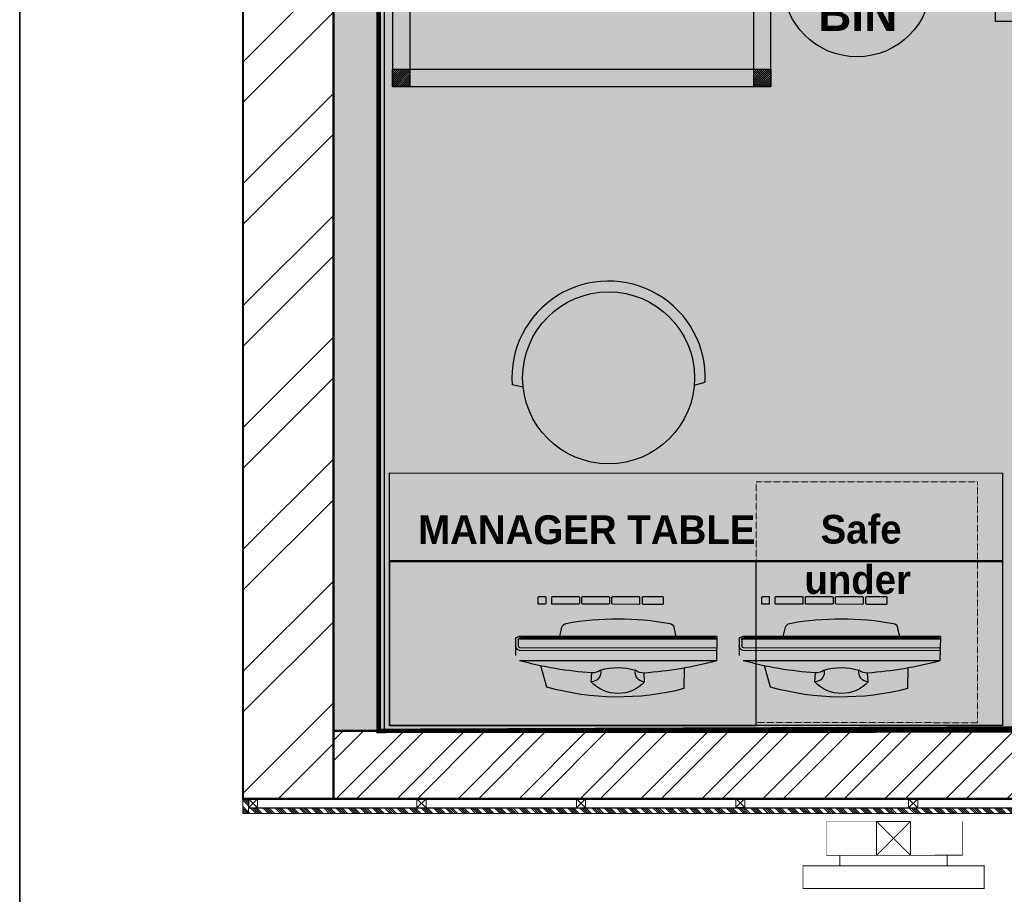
# Model space of a CAD drawing. Header units: millimetres. Extents: x -115221 to 194496, y -122556 to 375476.
# Tile 139 of 169: x 99695 to 101871, y 53691 to 55623. Entities that reach past the tile are written whole.
import ezdxf

# ---------------------------------------------------------------- set-up
doc = ezdxf.new("R2010")
doc.units = ezdxf.units.MM
for name, pattern in [('CONTINOUS', [0]), ('DASHED2', [0.375, 0.25, -0.125]), ('L1-1 08-30-2012$0$HIDDENX2', [0.75, 0.5, -0.25])]:
    doc.linetypes.add(name, pattern=pattern)
doc.layers.add('FLOORING LAYER', color=22, linetype='Continuous', lineweight=13)
doc.layers.add('PARTITION LAYOUT', color=36, linetype='CONTINOUS', lineweight=18)
doc.layers.add('FUR R0', color=8, linetype='Continuous')
doc.layers.add('WWDS FURNITURE LAYOUT', color=8, linetype='Continuous')
doc.styles.add('2MM', font='GOTHICB.TTF')
doc.styles.add('har', font='GOTHICB.TTF')
pattern_1 = [(315.00478241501, (-1707085.583079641, -2849989.468763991), (13.46925977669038, 13.47150849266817), []), (315.00478241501, (-1707085.582704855, -2849993.958893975), (13.46925977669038, 13.47150849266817), []), (315.00478241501, (-1707085.582330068, -2849998.44902396), (13.46925977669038, 13.47150849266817), []), (315.00478241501, (-1707085.581955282, -2850002.939163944), (13.46925977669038, 13.47150849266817), [])]

# ---------------------------------------------------------------- blocks, each defined once
blk = doc.blocks.new('NIA_Break Line w Scale - 1-100-21829179-F_B-13 PLAN')
at = {"layer": 'FUR R0'}
for p, q in [((13290.79650478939, 266.6666666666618), (7150.838613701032, 266.6666666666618)), ((7150.838613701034, 266.6666666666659), (13290.79650478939, 266.6666666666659))]:
    blk.add_line(p, q, dxfattribs=at)
blk = doc.blocks.new('CHAIR')
at = {"layer": 'FUR R0'}
for p, q in [((-7.219994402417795, 7.961883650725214), (-7.465651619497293, 8.984123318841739)), ((-7.219994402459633, -7.961883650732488), (-7.465651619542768, -8.984123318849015))]:
    blk.add_line(p, q, dxfattribs=at)
blk.add_circle((-8, 0), 8, dxfattribs=at)
blk.add_arc((-8, 0), 9, 86.59623081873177, 273.4037691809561, dxfattribs=at)
blk = doc.blocks.new('pc1')
for p, q in [((-15103.63520704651, 8174.24106099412), (-15108.17470299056, 8157.680881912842)), ((-15102.78592536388, 8174.008254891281), (-15107.32542130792, 8157.448075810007)), ((-15102.57226607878, 8173.912031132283), (-15107.09256067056, 8157.421898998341)), ((-15101.81072438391, 8173.775161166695), (-15106.36767483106, 8157.151307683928)), ((-15101.58746442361, 8173.713960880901), (-15103.6352070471, 8174.241060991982)), ((-15101.71976557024, 8173.669152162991), (-15106.2202468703, 8157.251299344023)), ((-15101.58746442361, 8173.713960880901), (-15106.14441486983, 8157.090107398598)), ((-15104.98520962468, 8171.70521863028), (-15106.72506536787, 8172.145604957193)), ((-15102.52132381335, 8170.307221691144), (-15101.80467531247, 8169.903635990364)), ((-15107.0657840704, 8168.694450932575), (-15106.33305415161, 8168.43759189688)), ((-15108.29739229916, 8164.201517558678), (-15107.53610541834, 8164.048834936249)), ((-15109.76479172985, 8160.598010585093), (-15108.11490631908, 8159.594600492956)), ((-15105.21055547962, 8160.496846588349), (-15104.38828248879, 8160.478581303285)), ((-15106.5260509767, 8156.872685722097), (-15107.83199660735, 8157.230673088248)), ((-15106.45709394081, 8157.094233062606), (-15106.92151463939, 8157.221126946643))]:
    blk.add_line(p, q)
for points in [[(-15099.92272896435, 8166.590889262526), (-15099.47331435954, 8168.230161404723, 0.4142135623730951), (-15099.5165819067, 8168.306113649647), (-15100.0530709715, 8168.453194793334, 0.4142135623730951), (-15100.12902321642, 8168.409927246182), (-15100.57843782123, 8166.770655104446, 0.4142135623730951), (-15100.53517027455, 8166.694702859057), (-15099.99868120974, 8166.547621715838, 0.4142135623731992)], [(-15100.62544998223, 8164.027663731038), (-15100.02078305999, 8166.233229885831, 0.4142135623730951), (-15100.06405060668, 8166.309182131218), (-15100.60053967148, 8166.456263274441, 0.4142135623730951), (-15100.67649191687, 8166.412995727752), (-15101.28115883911, 8164.207429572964, 0.4142135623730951), (-15101.23789129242, 8164.131477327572), (-15100.70140222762, 8163.984396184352, 0.4142135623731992)], [(-15101.3199998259, 8161.494243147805), (-15100.71533290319, 8163.699809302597, 0.4142135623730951), (-15100.75860044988, 8163.775761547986), (-15101.29508951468, 8163.922842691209, 0.414213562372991), (-15101.37104176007, 8163.879575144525), (-15101.97570868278, 8161.674008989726, 0.4142135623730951), (-15101.93244113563, 8161.598056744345), (-15101.39595207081, 8161.45097560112, 0.414213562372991)], [(-15102.0145496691, 8158.960822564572), (-15101.4098827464, 8161.166388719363, 0.4142135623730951), (-15101.45315029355, 8161.242340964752), (-15101.98963935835, 8161.389422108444, 0.4142135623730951), (-15102.06559160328, 8161.346154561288), (-15102.67025852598, 8159.140588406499, 0.4142135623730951), (-15102.6269909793, 8159.064636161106), (-15102.09050191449, 8158.917555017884, 0.4142135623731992)], [(-15102.3250543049, 8157.828234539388), (-15102.18614433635, 8158.334918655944, 0.4142135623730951), (-15102.22941188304, 8158.410870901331), (-15102.76590094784, 8158.557952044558, 0.4142135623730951), (-15102.84185319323, 8158.514684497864), (-15102.98076316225, 8158.008000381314, 0.4142135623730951), (-15102.93749561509, 8157.932048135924), (-15102.40100655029, 8157.784966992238, 0.4142135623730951)]]:
    blk.add_lwpolyline(points, format="xyb", close=True)
for centre, radius, start, end in [((-15075.46451654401, 8157.616602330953), 32.71024960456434, 149.4537359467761, 160.6818457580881), ((-15087.0629029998, 8160.795965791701), 22.70275177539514, 150.0050609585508, 180.4995932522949), ((-15126.58021392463, 8171.628497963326), 25.10511454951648, 334.3022441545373, 355.0388986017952), ((-15102.03327498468, 8169.497710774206), 0.4658681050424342, 355.0388986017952, 60.61365404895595), ((-15105.58679395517, 8165.873756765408), 3.184921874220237, 117.6696185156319, 211.6715242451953), ((-15106.23350864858, 8168.495290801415), 0.8557728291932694, 166.5424153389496, 265.9154820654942), ((-15105.17261972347, 8168.09497181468), 1.2099572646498, 163.5506819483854, 202.001137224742), ((-15111.40427332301, 8167.468451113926), 5.112745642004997, 327.399358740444, 1.941784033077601), ((-15107.4798966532, 8163.948440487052), 0.8557728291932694, 63.42566067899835, 162.7987274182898), ((-15106.36316740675, 8163.751828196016), 1.2099572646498, 127.3400055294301, 165.7904608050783), ((-15075.46451654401, 8157.616602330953), 32.71024960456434, 168.6592970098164, 179.8874068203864), ((-15104.37793663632, 8160.944334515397), 0.4658681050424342, 268.7274887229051, 334.3022441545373), ((-15106.85955410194, 8157.447160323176), 0.4658681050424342, 179.8874068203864, 254.6705713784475), ((-15106.85955410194, 8157.447160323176), 0.234371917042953, 186.1875349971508, 254.6705713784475), ((-15106.44394376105, 8157.172214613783), 0.3105787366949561, 254.6705713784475, 344.6705713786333), ((-15106.40179494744, 8157.266905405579), 0.1822175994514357, 249.7543152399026, 355.0868730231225), ((-15106.44394376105, 8157.172214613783), 0.079082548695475, 254.6705713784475, 344.6705713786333)]:
    blk.add_arc(centre, radius, start, end)
blk = doc.blocks.new('AGRGERGEGERGERG')
at = {"layer": 'FUR R0'}
h = blk.add_hatch(dxfattribs=at)
h.set_pattern_fill('ANSI31', color=256, scale=25.33333333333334, angle=-89.99999999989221)
h.set_pattern_definition([(315.0000000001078, (16607934.91756353, 28221293.72795425), (2.239171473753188, 2.239171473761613), [])])
h.paths.add_polyline_path([(1720369.242476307, 2827576.516373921), (1720369.242476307, 2827538.516373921), (1720331.242476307, 2827538.516373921), (1720331.242476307, 2827576.516373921)])
h.paths.add_polyline_path([(1720939.242476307, 2827576.516373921), (1720939.242476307, 2827538.516373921), (1720901.242476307, 2827538.516373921), (1720901.242476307, 2827576.516373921)])
h.paths.add_polyline_path([(1720939.242476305, 2828374.516373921), (1720939.242476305, 2828336.516373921), (1720901.242476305, 2828336.516373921), (1720901.242476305, 2828374.516373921)])
h.paths.add_polyline_path([(1720369.242476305, 2828374.516373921), (1720369.242476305, 2828336.516373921), (1720331.242476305, 2828336.516373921), (1720331.242476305, 2828374.516373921)])
h = blk.add_hatch(dxfattribs=at)
h.set_pattern_fill('ANSI31', color=256, scale=20)
h.set_pattern_definition([(45, (0, 0), (-44.90128060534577, 44.90128060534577), [])])
h.paths.add_polyline_path([(1720647.909142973, 2827639.849707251), (1720850.57580964, 2827639.849707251), (1720850.575809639, 2828197.183040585), (1720647.909142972, 2828197.183040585)])
for points in [[(1720331.242476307, 2827538.516373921), (1720939.242476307, 2827538.516373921), (1720939.242476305, 2828374.516373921), (1720331.242476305, 2828374.516373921)], [(1720369.242476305, 2828374.516373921), (1720369.242476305, 2828336.516373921), (1720331.242476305, 2828336.516373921), (1720331.242476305, 2828374.516373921)], [(1720939.242476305, 2828374.516373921), (1720939.242476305, 2828336.516373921), (1720901.242476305, 2828336.516373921), (1720901.242476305, 2828374.516373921)], [(1720369.242476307, 2827576.516373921), (1720901.242476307, 2827576.516373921), (1720901.242476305, 2828336.516373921), (1720369.242476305, 2828336.516373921)], [(1720369.242476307, 2827576.516373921), (1720369.242476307, 2827538.516373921), (1720331.242476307, 2827538.516373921), (1720331.242476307, 2827576.516373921)], [(1720939.242476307, 2827576.516373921), (1720939.242476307, 2827538.516373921), (1720901.242476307, 2827538.516373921), (1720901.242476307, 2827576.516373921)]]:
    blk.add_lwpolyline(points, close=True, dxfattribs=at)
at = {"layer": 'FUR R0', "const_width": 5.066666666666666}
blk.add_lwpolyline([(1720647.909142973, 2827639.849707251), (1720850.57580964, 2827639.849707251), (1720850.575809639, 2828197.183040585), (1720647.909142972, 2828197.183040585)], close=True, dxfattribs=at)
at = {"layer": 'FUR R0', "style": '2MM'}
for s, p in [('6KVA', (1720648.995036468, 2827787.18348516)), ('UPS', (1720777.57332788, 2827834.638277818))]:
    blk.add_text(s, height=75.99999999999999, rotation=90.00000000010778, dxfattribs=at).set_placement(p)
at = {"layer": 'FUR R0', "insert": (1720557.277016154, 2827635.076309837, 0.00082557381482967), "char_height": 50.66666666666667, "width": 632.1508291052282, "attachment_point": 3, "rotation": 270.0000000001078, "style": 'har'}
blk.add_mtext('\\pxqc;HUB RACK', dxfattribs=at)
blk = doc.blocks.new('WOODEN BLOCK')
at = {"layer": 'PARTITION LAYOUT', "color": 8, "linetype": 'Continuous', "lineweight": 0, "ltscale": 8}
for p, q in [((1004420.846672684, -614217.1088275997), (1004419.246672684, -614218.7088275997)), ((1004419.246672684, -614217.1088275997), (1004420.846672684, -614218.7088275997))]:
    blk.add_line(p, q, dxfattribs=at)
blk.add_lwpolyline([(1004419.246672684, -614217.1088275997), (1004420.846672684, -614217.1088275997), (1004420.846672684, -614218.7088275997), (1004419.246672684, -614218.7088275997)], close=True, dxfattribs=at)
blk = doc.blocks.new('FUR R0')
at = {"layer": 'WWDS FURNITURE LAYOUT'}
h = blk.add_hatch(color=8, dxfattribs=at)
h.dxf.hatch_style = 1
h.paths.add_polyline_path([(-8699.481601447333, -40.14047192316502), (-8699.981601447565, -40.14047192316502), (-8699.981601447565, -5900.522254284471), (-8799.981601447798, -5900.522254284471), (-8799.981601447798, 59.85952807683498), (-8700.481601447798, 59.85952807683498)])
h = blk.add_hatch(dxfattribs=at)
h.set_pattern_fill('ANSI32', color=8, scale=20, angle=180)
h.set_pattern_definition([(225, (1670971.060043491, 2824817.446781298), (134.7038418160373, -134.7038418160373), []), (225, (1670881.257443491, 2824817.446781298), (134.7038418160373, -134.7038418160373), [])])
h.paths.add_polyline_path([(-8799.981601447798, -3120.331363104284), (-8999.981601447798, -3120.331363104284), (-8999.981601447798, -6050.522254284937), (-8799.981601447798, -6050.522254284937)])
h = blk.add_hatch(dxfattribs=at)
h.set_pattern_fill('ANSI32', color=8, scale=10, angle=180)
h.set_pattern_definition([(225, (1979671.920858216, 2798471.852543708), (67.35192090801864, -67.35192090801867), []), (225, (1979627.019558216, 2798471.852543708), (67.35192090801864, -67.35192090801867), [])])
h.paths.add_polyline_path([(-6775.008279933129, -5900.522254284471), (-8799.981601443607, -5900.522254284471), (-8799.981601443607, -6050.522254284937), (-6775.008279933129, -6050.522254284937)])
at = {"layer": 'WWDS FURNITURE LAYOUT', "linetype": 'Continuous', "lineweight": 0, "ltscale": 8, "transparency": 33554687}
h = blk.add_hatch(dxfattribs=at)
h.set_pattern_fill('ANSI34', color=8, angle=630.00478241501)
h.set_pattern_definition(pattern_1)
h.paths.add_polyline_path([(-8999.947527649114, -6050.522254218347), (-8999.947495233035, -6082.965091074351), (-8987.505447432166, -6082.965091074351), (-8987.505479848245, -6050.522254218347)])
h = blk.add_hatch(dxfattribs=at)
h.set_pattern_fill('ANSI34', color=8, angle=630.00478241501)
h.set_pattern_definition(pattern_1)
h.paths.add_polyline_path([(-8987.505447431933, -6082.96521390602), (-8987.504319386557, -6070.488776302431), (-6775.007148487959, -6070.508898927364), (-6775.006105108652, -6083.00889886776)])
at = {"layer": 'WWDS FURNITURE LAYOUT', "color": 8}
blk.add_lwpolyline([(-7335.356601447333, 604.859528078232), (-7187.981601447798, 604.8595280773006), (-7187.981601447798, 97.64092000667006), (-6841.927000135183, 97.64092000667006), (-6841.927000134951, -907.433548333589), (-5212.583087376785, -907.4335483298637), (-5212.582449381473, -234.3501083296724), (-5074.801217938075, -234.349172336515), (-5074.801217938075, -907.4218697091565), (-4040.612984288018, -907.4218697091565), (-4040.61204834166, -1045.196161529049), (-6979.70883521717, -1045.177901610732), (-6979.708835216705, -52.14047192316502), (-8687.981601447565, -52.14047192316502), (-8687.9816014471, -3702.687521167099), (-7764.583079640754, -3702.687521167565), (-7764.583079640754, -3840.468763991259), (-8687.981601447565, -3840.468763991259), (-8687.981601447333, -5900.52225428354), (-6775.000131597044, -5900.522254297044)], dxfattribs=at)
for points, const_width in [([(-8699.481601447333, -40.14047192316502), (-8699.981601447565, -40.14047192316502), (-8699.981601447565, -5900.522254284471), (-8799.981601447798, -5900.522254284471), (-8799.981601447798, 59.85952807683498), (-8700.481601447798, 59.85952807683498)], 2), ([(-8799.981601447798, -3120.331363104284), (-8999.981601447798, -3120.331363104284), (-8999.981601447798, -6050.522254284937), (-8799.981601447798, -6050.522254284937)], 5), ([(-6775.008279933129, -5900.522254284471), (-8799.981601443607, -5900.522254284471), (-8799.981601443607, -6050.522254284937), (-6775.008279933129, -6050.522254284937)], 5), ([(-7710.500065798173, -6100.522254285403), (-7710.500065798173, -6175.522254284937), (-7410.500065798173, -6175.522254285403), (-7410.500065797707, -6100.522254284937)], 1), ([(-7600.000065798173, -6100.522254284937), (-7525.000065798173, -6100.522254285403), (-7525.000065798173, -6175.522254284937), (-7600.000065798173, -6175.522254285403)], 2), ([(-7444.000065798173, -6175.522254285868), (-7444.000065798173, -6198.522254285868), (-7681.000065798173, -6198.522254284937), (-7681.000065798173, -6175.522254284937)], 2), ([(-7762.500065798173, -6198.522254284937), (-7762.500065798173, -6248.522254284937), (-7362.500065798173, -6248.522254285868), (-7362.500065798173, -6198.522254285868)], 2)]:
    blk.add_lwpolyline(points, close=True, dxfattribs=dict(at, const_width=const_width))
for points in [[(-7802.583079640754, -3911.914762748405), (-7175.583079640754, -3911.914762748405), (-7175.583079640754, -4332.696005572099), (-7337.364322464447, -4332.696005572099), (-7337.364322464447, -4073.696005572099), (-7802.583079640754, -4073.696005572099)], [(-7865.993051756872, -5526.733840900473), (-8675.981601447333, -5525.727044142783), (-8675.981601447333, -5888.522254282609), (-7865.993051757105, -5888.522254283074)]]:
    blk.add_lwpolyline(points, close=True, dxfattribs=at)
at = {"layer": 'WWDS FURNITURE LAYOUT', "color": 8, "ltscale": 50}
blk.add_lwpolyline([(-8675.981601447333, -5330.45633863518), (-7322.000131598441, -5331.188920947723), (-7322.000131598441, -5888.52225428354), (-8675.981601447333, -5888.522254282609)], close=True, dxfattribs=at)
at = {"layer": 'WWDS FURNITURE LAYOUT', "color": 8, "linetype": 'DASHED2', "lineweight": 0}
blk.add_lwpolyline([(-7377.010522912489, -5350.025874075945), (-7865.803763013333, -5349.726400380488), (-7865.993051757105, -5882.089099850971), (-7377.006412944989, -5882.359659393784)], close=True, dxfattribs=at)
at = {"layer": 'WWDS FURNITURE LAYOUT', "color": 8, "linetype": 'L1-1 08-30-2012$0$HIDDENX2', "lineweight": 30, "ltscale": 5, "const_width": 5.079999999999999}
blk.add_lwpolyline([(-8675.981601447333, -5525.522253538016), (-7322.000131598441, -5525.522253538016)], dxfattribs=at)
at = {"layer": 'WWDS FURNITURE LAYOUT', "color": 8, "linetype": 'Continuous', "lineweight": 0, "ltscale": 8, "transparency": 33554687}
for points in [[(-8999.947527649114, -6050.522254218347), (-8999.947495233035, -6082.965091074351), (-8987.505447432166, -6082.965091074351), (-8987.505479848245, -6050.522254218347)], [(-8987.505447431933, -6082.96521390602), (-8987.504319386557, -6070.488776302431), (-6775.007148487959, -6070.508898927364), (-6775.006105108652, -6083.00889886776)]]:
    blk.add_lwpolyline(points, close=True, dxfattribs=at)
at = {"layer": 'WWDS FURNITURE LAYOUT', "color": 8, "ltscale": 3, "transparency": 33554687}
blk.add_lwpolyline([(-6775.008279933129, -6050.512931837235), (-8987.506620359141, -6050.522241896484), (-8987.504319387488, -6070.488776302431), (-6775.006323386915, -6070.542519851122)], close=True, dxfattribs=at)
at = {"layer": 'WWDS FURNITURE LAYOUT', "color": 8, "const_width": 2}
for points in [[(-7525.000065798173, -6175.522254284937), (-7600.000065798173, -6100.522254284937)], [(-7525.000065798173, -6100.522254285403), (-7600.000065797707, -6175.522254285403)]]:
    blk.add_lwpolyline(points, dxfattribs=at)
at = {"layer": 'WWDS FURNITURE LAYOUT', "color": 8, "ltscale": 200}
blk.add_circle((-7643.219815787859, -4247.426633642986), 163.4561699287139, dxfattribs=at)
at = {"layer": 'WWDS FURNITURE LAYOUT', "color": 8}
for name, p, rotation in [('NIA_Break Line w Scale - 1-100-21829179-F_B-13 PLAN', (-9759.981601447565, 4417.322699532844), 270), ('AGRGERGEGERGERG', (2819705.171534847, -1724807.711240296, -0.00082557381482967), 90)]:
    blk.add_blockref(name, p, dxfattribs=dict(at, rotation=rotation))
at = {"layer": 'WWDS FURNITURE LAYOUT', "color": 8, "linetype": 'DASHED2', "xscale": 23.75000000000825, "yscale": 23.75000000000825, "zscale": 23.75000000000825, "rotation": 270.7292639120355}
blk.add_blockref('CHAIR', (-8189.732817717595, -5310.188920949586), dxfattribs=at)
at = {"layer": 'WWDS FURNITURE LAYOUT', "color": 8, "xscale": -25.33333333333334, "yscale": 25.33333333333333, "zscale": 25.33333333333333, "rotation": 254.6180777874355}
for p in [(-106124.7400004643, 418102.3289329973), (-105630.7400004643, 418102.3289329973)]:
    blk.add_blockref('pc1', p, dxfattribs=at)
at = {"layer": 'WWDS FURNITURE LAYOUT', "color": 8, "linetype": 'Continuous', "lineweight": 0, "transparency": 33554687, "xscale": -12.50000004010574, "yscale": 12.50000004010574, "zscale": 12.50000004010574, "rotation": 270.00478241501}
for p in [(7669794.325887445, -12560670.21682139), (7670166.365223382, -12560670.22585855, 8.524511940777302e-07), (7670518.491770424, -12560669.98907113), (7670870.618306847, -12560669.62506964, -8.524511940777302e-07), (7671252.657681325, -12560670.09509605)]:
    blk.add_blockref('WOODEN BLOCK', p, dxfattribs=at)
at = {"layer": 'WWDS FURNITURE LAYOUT', "color": 8, "style": 'har'}
for s, height, rotation, p in [('BIN', 76, 0.03323403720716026, (-7729.171656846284, -4353.856835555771, -3.14376252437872e-08)), ('Safe', 63.33308, 359.9489749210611, (-7723.641811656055, -5486.438060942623)), ('MANAGER TABLE', 63.49999999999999, 359.9978394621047, (-8613.038140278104, -5487.6328008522)), ('under', 63.33308, 359.9489749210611, (-7759.390054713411, -5597.776723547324))]:
    blk.add_text(s, height=height, rotation=rotation, dxfattribs=at).set_placement(p)

msp = doc.modelspace()

# ---------------------------------------------------------------- hatches: boundary and pattern name
at = {"transparency": 33554483}
h = msp.add_hatch(color=3, dxfattribs=at)
h.dxf.hatch_style = 1
h.paths.add_polyline_path([(100488.45799769, 54051.68932976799), (102413.4394675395, 54051.75701979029), (102413.4394675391, 53901.7231747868), (105778.4394675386, 53901.65548475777), (105778.4394675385, 54051.68502385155), (106200.5574105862, 54051.68932977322), (109238.4647075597, 56600.79622221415), (109238.4647076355, 56646.74073317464), (107394.9882545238, 56646.60535302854), (107394.9732220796, 59893.04469518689), (107508.7243636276, 59893.04469518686), (107508.7243636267, 56760.38865854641), (109238.4646953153, 56760.38863733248), (109238.4647243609, 59202.07620640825), (108483.7420386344, 59202.07621601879), (108483.7420386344, 62701.86524592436), (106153.2647299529, 62701.86524592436), (106153.2641289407, 61009.79368257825), (103963.5013825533, 61008.38942146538), (103963.5013825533, 60904.90587503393), (103849.7201397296, 60904.90591254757), (103849.6347594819, 62701.95367303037), (101988.4579976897, 62701.95367303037), (101988.4579976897, 61578.935732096), (101688.4579976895, 61578.935732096), (101688.4579976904, 60544.93573209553), (101988.4579976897, 60544.93573209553), (101988.4579976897, 60037.7171240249), (102334.5125990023, 60037.71712402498), (102334.5125990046, 59032.64265568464), (103987.8565003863, 59032.64265568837), (103987.8571383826, 59705.72617720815), (104101.6383811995, 59705.72695016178), (104101.6429536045, 59032.65433430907), (105135.8266963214, 59032.66135986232), (105135.8274261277, 58918.88011704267), (102220.7307639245, 58918.89844406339), (102220.7307639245, 59923.93573209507), (100488.45799769, 59923.93573209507), (100488.457997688, 56237.38868285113), (101411.8565194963, 56237.52406289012), (101411.8565194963, 56123.74282006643), (100488.45799769, 56123.60744002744)])
h.paths.add_polyline_path([(101409.8565194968, 56016.16144126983), (101409.8565194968, 55902.38019844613), (101875.0752766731, 55902.38019844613), (101875.0752766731, 55643.38019844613), (101988.8565194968, 55643.38019844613), (101988.8565194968, 56016.16144126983)], flags=16)

# ---------------------------------------------------------------- linework, layer by layer
at = {"layer": 'FLOORING LAYER', "color": 1, "linetype": 'Continuous', "lineweight": 0, "const_width": 10}
msp.add_lwpolyline([(100488.45799769, 56123.60744002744), (100488.45799769, 54051.68932976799), (102413.4394675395, 54051.75701979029), (102413.4394675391, 53901.7231747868), (105778.4394675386, 53901.65548475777), (105778.4394675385, 54051.68502385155), (106200.5574105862, 54051.68932977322), (109238.4647075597, 56600.79622221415)], dxfattribs=at)

# ---------------------------------------------------------------- block references
at = {"layer": 'WWDS FURNITURE LAYOUT'}
msp.add_blockref('FUR R0', (109188.4395991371, 59952.21158405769), dxfattribs=at)

doc.saveas('drawing.dxf')
